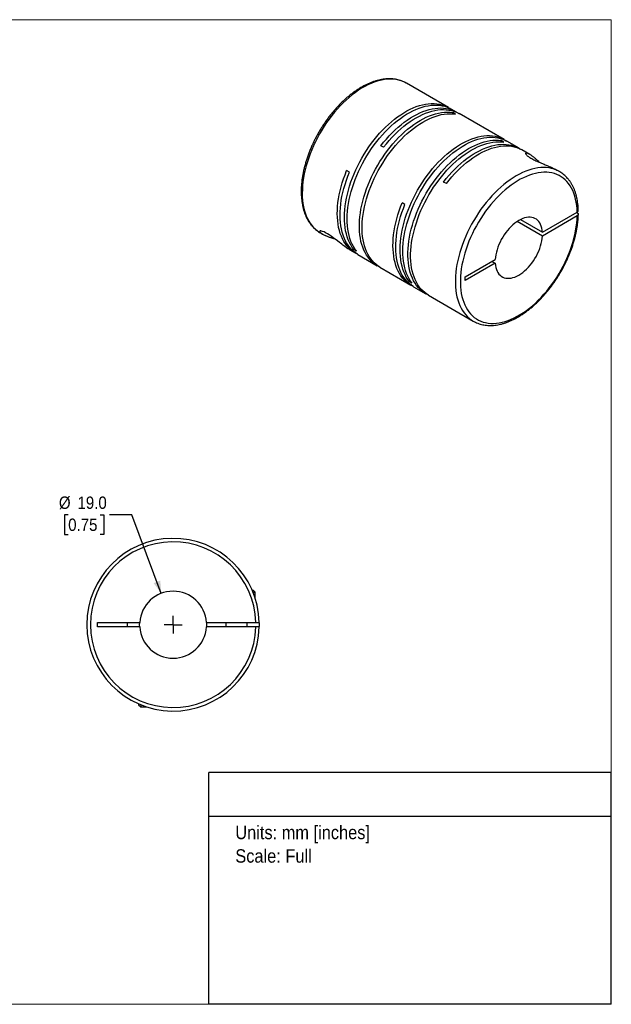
# Model space of a CAD drawing. Header units: millimetres. Extents: x 0 to 432, y 0 to 279.
# Tile 2 of 2: x 264 to 432, y 0 to 279. Entities that reach past the tile are written whole.
import ezdxf
from ezdxf.enums import TextEntityAlignment as Align

# ---------------------------------------------------------------- set-up
doc = ezdxf.new("R2010")
doc.units = ezdxf.units.MM
doc.linetypes.add('SLD-Solid', pattern=[0])
doc.layers.add('SLD-0', color=7, linetype='SLD-Solid', lineweight=25)
doc.layers.add('TEXT', color=140, linetype='SLD-Solid', lineweight=25)
doc.styles.add('SLDTEXTSTYLE0', font='GOTHIC.TTF', dxfattribs={"width": 0.913})
doc.dimstyles.new('SLDDIMSTYLE0', dxfattribs={"dimtxt": 3.5, "dimasz": 3.5, "dimexe": 0, "dimexo": 0.0625, "dimgap": 0.875, "dimtad": 0, "dimtih": 1, "dimtoh": 1, "dimdec": 1, "dimrnd": 1e-09, "dimzin": 4, "dimdsep": 46, "dimtxsty": 'SLDTEXTSTYLE0', "dimsah": 1, "dimcen": 0, "dimadec": 0, "dimazin": 1, "dimtfac": 1, "dimtdec": 1, "dimtofl": 0, "dimtmove": 0, "dimatfit": 3, "dimfxl": 0, "dimfrac": 2, "dimtolj": 1, "dimtzin": 12, "dimarcsym": 0})

# ---------------------------------------------------------------- blocks, each defined once
blk = doc.blocks.new('SW_NOTE_0')
at = {"layer": 'TEXT', "color": 0, "insert": (0, 4.87), "char_height": 3.81, "attachment_point": 1, "style": 'SLDTEXTSTYLE0'}
blk.add_mtext('Units: mm [inches]', dxfattribs=at)
blk = doc.blocks.new('SW_NOTE_0_1')
at = {"layer": 'TEXT', "color": 0, "insert": (0, 4.87), "char_height": 3.81, "attachment_point": 1, "style": 'SLDTEXTSTYLE0'}
blk.add_mtext('Scale: Full', dxfattribs=at)
blk = doc.blocks.new('Block1')
at = {"layer": 'TEXT'}
for p, q in [((431.8, 65.76), (317.5, 65.76)), ((317.5, 0), (317.5, 65.76)), ((431.8, 0), (431.8, 65.76)), ((317.5, 53.39), (431.8, 53.39)), ((431.8, 0), (317.5, 0))]:
    blk.add_line(p, q, dxfattribs=at)
at = {"layer": 'TEXT', "color": 140}
for name, p in [('SW_NOTE_0', (324.99, 45.8)), ('SW_NOTE_0_1', (324.99, 39.13))]:
    blk.add_blockref(name, p, dxfattribs=at)
at = {"layer": 'TEXT', "color": 140, "style": 'SLDTEXTSTYLE0', "width": 0.913, "flags": 2}
for tag, height, p in [('AUTOATTR0', 4.23, (353.81, 56.71)), ('AUTOATTR1_0', 4.76, (333.82, 29.88)), ('AUTOATTR1_1', 4.76, (322.1, 23.73)), ('AUTOATTR1_2', 4.76, (337.78, 17.57))]:
    blk.add_attdef(tag, text='', height=height, dxfattribs=at).set_placement(p, align=Align.BOTTOM_LEFT)
blk = doc.blocks.new('Block2')
at = {"color": 7, "linetype": 'SLD-Solid', "lineweight": 18}
for p, q in [((0, 279.4), (431.8, 279.4)), ((0, 279.4), (0, 0)), ((431.8, 279.4), (431.8, 0)), ((0, 0), (431.8, 0))]:
    blk.add_line(p, q, dxfattribs=at)
blk = doc.blocks.new('_D_5')
at = {"layer": 'SLD-0'}
for p, q in [((277.52, 138.91), (276.45, 138.91)), ((276.45, 138.91), (276.45, 133.35)), ((286.57, 138.91), (287.64, 138.91)), ((287.64, 138.91), (287.64, 133.35)), ((295.56, 138.91), (289.21, 138.91)), ((303.97, 116.61), (295.56, 138.91)), ((276.45, 133.35), (277.52, 133.35)), ((287.64, 133.35), (286.57, 133.35))]:
    blk.add_line(p, q, dxfattribs=at)
blk.add_solid([(303.97, 116.61), (303.67, 120.24), (301.8, 119.53)], dxfattribs=at)
at = {"layer": 'SLD-0', "char_height": 3.5, "attachment_point": 1, "style": 'SLDTEXTSTYLE0'}
for s, insert in [('%%c', (274.88, 144.09)), ('19.0', (280.16, 144.09)), ('0.75', (277.52, 137.83))]:
    blk.add_mtext(s, dxfattribs=dict(at, insert=insert))
blk = doc.blocks.new('SW_CENTERMARKSYMBOL_2')
at = {"layer": 'SLD-0', "color": 0}
for q in [(-2.54, 0), (0, 2.54), (0, -2.54), (2.54, 0)]:
    blk.add_line((0, 0), q, dxfattribs=at)

msp = doc.modelspace()

# ---------------------------------------------------------------- linework, layer by layer
for p, q in [((373.58, 261.4), (373.56, 261.41)), ((385.56, 254.49), (373.58, 261.4)), ((387.79, 253.2), (386.34, 254.04)), ((387.52, 252.63), (386.75, 253.08)), ((386.75, 252.71), (386.75, 253.08)), ((401.36, 245.36), (388.57, 252.75)), ((367.12, 243.18), (366.35, 243.63)), ((401.31, 244.67), (400.54, 245.12)), ((400.54, 244.75), (400.54, 245.12)), ((405.61, 242.91), (402.14, 244.91)), ((408.61, 241.18), (406.39, 242.46)), ((357.39, 236.12), (356.61, 236.57)), ((417.06, 236.3), (416.32, 236.73)), ((417.06, 236.3), (417.03, 236.32)), ((384.94, 232.9), (384.17, 233.34)), ((373.19, 227), (372.42, 227.45)), ((412.22, 219.07), (422.13, 224.79)), ((422.13, 223.73), (412.22, 218.01)), ((422.13, 224.55), (421.92, 224.67)), ((412.22, 218.01), (405.06, 222.15)), ((405.98, 222.68), (412.22, 219.07)), ((349.08, 218.97), (349.82, 218.54)), ((357.53, 214.09), (359.05, 213.21)), ((358.63, 214.18), (358.95, 214.36)), ((359.41, 213.73), (358.63, 214.18)), ((359.83, 212.76), (365.31, 209.6)), ((390.32, 206.43), (398.82, 211.34)), ((398.82, 210.27), (390.32, 205.37)), ((397.9, 210.8), (398.82, 210.27)), ((366.08, 209.15), (374.85, 204.09)), ((374.43, 205.05), (374.75, 205.24)), ((375.21, 204.6), (374.43, 205.05)), ((390.32, 205.37), (390.32, 206.43)), ((375.63, 203.64), (379.09, 201.64)), ((379.87, 201.19), (392.56, 193.86)), ((392.54, 193.88), (392.56, 193.86)), ((329.77, 117.52), (330.02, 117.52)), ((330.62, 116.92), (330.02, 117.52)), ((330.03, 116.92), (330.62, 116.92)), ((330.62, 115.29), (330.62, 116.92)), ((285.82, 108.37), (297.84, 108.37)), ((285.82, 107.07), (285.82, 108.37)), ((297.84, 107.07), (285.82, 107.07)), ((294.32, 108.37), (294.32, 107.07)), ((297.82, 107.72), (297.84, 108.37)), ((297.84, 107.07), (297.82, 107.72)), ((316.8, 108.37), (330.81, 108.37)), ((330.81, 107.07), (316.8, 107.07)), ((322.32, 108.37), (322.32, 107.07)), ((328.32, 107.07), (328.32, 108.37)), ((297.52, 85.27), (297.52, 85.02)), ((297.52, 85.02), (298.12, 84.42)), ((298.12, 85.01), (298.12, 84.42)), ((298.12, 84.42), (299.75, 84.42))]:
    msp.add_line(p, q)
at = {"flags": 128}
for points in [[(373.56, 261.41), (373.09, 261.66), (372.42, 261.96), (371.72, 262.19), (371, 262.37), (370.24, 262.49), (369.47, 262.54), (368.67, 262.54), (367.85, 262.49), (367.02, 262.37), (366.17, 262.19), (365.3, 261.95), (364.43, 261.66), (363.55, 261.31), (362.66, 260.9), (361.77, 260.44), (360.88, 259.93), (359.99, 259.36), (359.1, 258.74), (358.22, 258.07), (357.35, 257.36), (356.49, 256.6), (355.64, 255.8), (354.8, 254.95), (353.98, 254.07), (353.19, 253.15), (352.41, 252.19), (351.66, 251.2), (350.93, 250.19), (350.23, 249.14), (349.56, 248.08), (348.92, 246.99), (348.32, 245.89), (347.74, 244.76), (347.21, 243.63), (346.71, 242.49), (346.25, 241.34), (345.83, 240.19), (345.45, 239.04), (345.12, 237.89), (344.82, 236.75), (344.57, 235.62), (344.37, 234.5), (344.21, 233.39), (344.09, 232.3), (344.03, 231.24), (344, 230.19), (344.02, 229.18), (344.09, 228.19), (344.21, 227.23), (344.37, 226.31), (344.57, 225.43), (344.82, 224.58), (345.11, 223.78), (345.45, 223.02), (345.83, 222.3), (346.24, 221.64), (346.7, 221.02), (347.2, 220.45), (347.74, 219.93), (348.31, 219.47), (348.91, 219.07), (349.08, 218.97)], [(358.63, 214.18), (358.18, 214.8), (357.76, 215.47), (357.39, 216.19), (357.06, 216.95), (356.78, 217.76), (356.53, 218.6), (356.33, 219.49), (356.18, 220.41), (356.07, 221.37), (356.01, 222.36), (355.99, 223.37), (356.02, 224.41), (356.09, 225.48), (356.21, 226.57), (356.37, 227.67), (356.58, 228.79), (356.83, 229.92), (357.13, 231.06), (357.46, 232.2), (357.84, 233.35), (358.27, 234.5), (358.73, 235.64), (359.22, 236.78), (359.76, 237.91), (360.33, 239.02), (360.94, 240.12), (361.58, 241.21), (362.25, 242.27), (362.94, 243.31), (363.67, 244.32), (364.42, 245.3), (365.2, 246.26), (365.99, 247.17), (366.81, 248.05), (367.64, 248.89), (368.49, 249.69), (369.35, 250.45), (370.22, 251.16), (371.09, 251.83), (371.98, 252.44), (372.87, 253.01), (373.76, 253.52), (374.64, 253.98), (375.53, 254.39), (376.41, 254.74), (377.28, 255.03), (378.14, 255.27), (378.99, 255.44), (379.82, 255.56), (380.63, 255.62), (381.43, 255.63), (382.2, 255.57), (382.95, 255.45), (383.68, 255.28), (384.38, 255.05), (385.05, 254.76), (385.69, 254.41), (385.94, 254.25)], [(359.41, 213.73), (358.95, 214.35), (358.54, 215.02), (358.17, 215.74), (357.84, 216.5), (357.55, 217.31), (357.31, 218.16), (357.11, 219.04), (356.96, 219.96), (356.85, 220.92), (356.78, 221.91), (356.77, 222.92), (356.79, 223.97), (356.87, 225.03), (356.98, 226.12), (357.15, 227.22), (357.36, 228.34), (357.61, 229.47), (357.9, 230.61), (358.24, 231.75), (358.62, 232.9), (359.04, 234.05), (359.5, 235.19), (360, 236.33), (360.54, 237.46), (361.11, 238.57), (361.72, 239.68), (362.35, 240.76), (363.02, 241.82), (363.72, 242.86), (364.45, 243.87), (365.2, 244.85), (365.97, 245.81), (366.77, 246.72), (367.58, 247.6), (368.42, 248.45), (369.26, 249.25), (370.12, 250), (370.99, 250.71), (371.87, 251.38), (372.76, 251.99), (373.65, 252.56), (374.53, 253.07), (375.42, 253.53), (376.31, 253.94), (377.19, 254.29), (378.06, 254.58), (378.92, 254.82), (379.76, 255), (380.6, 255.11), (381.41, 255.18), (382.21, 255.18), (382.98, 255.12), (383.73, 255), (384.46, 254.83), (385.16, 254.6), (385.83, 254.31), (386.34, 254.04)], [(366.35, 243.63), (367.11, 244.6), (367.9, 245.53), (368.71, 246.42), (369.53, 247.28), (370.38, 248.1), (371.23, 248.87), (372.1, 249.6), (372.97, 250.28), (373.85, 250.92), (374.74, 251.51), (375.63, 252.04), (376.52, 252.52), (377.41, 252.95), (378.29, 253.32), (379.16, 253.64), (380.03, 253.89), (380.88, 254.09), (381.72, 254.24), (382.54, 254.32), (383.34, 254.35), (384.13, 254.31), (384.89, 254.22), (385.62, 254.07), (386.33, 253.86), (387.01, 253.59), (387.66, 253.27), (388.17, 252.96)], [(365.7, 209.39), (365.43, 209.53), (364.81, 209.91), (364.23, 210.34), (363.68, 210.83), (363.16, 211.37), (362.69, 211.97), (362.25, 212.61), (361.85, 213.3), (361.5, 214.04), (361.19, 214.82), (360.92, 215.64), (360.69, 216.5), (360.51, 217.4), (360.37, 218.34), (360.28, 219.31), (360.24, 220.31), (360.24, 221.33), (360.28, 222.39), (360.37, 223.46), (360.51, 224.55), (360.69, 225.66), (360.92, 226.79), (361.19, 227.92), (361.5, 229.06), (361.85, 230.21), (362.25, 231.36), (362.69, 232.5), (363.16, 233.64), (363.68, 234.78), (364.23, 235.9), (364.81, 237.01), (365.43, 238.11), (366.08, 239.18), (366.76, 240.24), (367.47, 241.26), (368.21, 242.27), (368.97, 243.24), (369.75, 244.17), (370.56, 245.08), (371.38, 245.94), (372.22, 246.77), (373.07, 247.55), (373.93, 248.29), (374.81, 248.98), (375.69, 249.63), (376.57, 250.23), (377.46, 250.77), (378.35, 251.26), (379.24, 251.7), (380.12, 252.08), (381, 252.41), (381.86, 252.68), (382.72, 252.89), (383.56, 253.05), (384.39, 253.15), (385.19, 253.18), (385.98, 253.16), (386.75, 253.08)], [(366.08, 209.15), (365.59, 209.46), (365, 209.9), (364.45, 210.38), (363.94, 210.93), (363.46, 211.52), (363.03, 212.16), (362.63, 212.85), (362.28, 213.59), (361.96, 214.37), (361.69, 215.19), (361.47, 216.05), (361.29, 216.95), (361.15, 217.89), (361.06, 218.86), (361.01, 219.86), (361.01, 220.88), (361.06, 221.94), (361.15, 223.01), (361.29, 224.1), (361.47, 225.21), (361.69, 226.34), (361.96, 227.47), (362.28, 228.61), (362.63, 229.76), (363.03, 230.91), (363.46, 232.05), (363.94, 233.19), (364.45, 234.33), (365, 235.45), (365.59, 236.56), (366.21, 237.66), (366.86, 238.73), (367.54, 239.79), (368.25, 240.82), (368.99, 241.82), (369.75, 242.79), (370.53, 243.73), (371.33, 244.63), (372.16, 245.49), (372.99, 246.32), (373.85, 247.1), (374.71, 247.84), (375.58, 248.53), (376.47, 249.18), (377.35, 249.78), (378.24, 250.32), (379.13, 250.81), (380.02, 251.25), (380.9, 251.64), (381.77, 251.96), (382.64, 252.23), (383.5, 252.45), (384.34, 252.6), (385.16, 252.7), (385.97, 252.73), (386.76, 252.71), (387.52, 252.63)], [(367.12, 243.18), (367.89, 244.15), (368.68, 245.08), (369.49, 245.97), (370.31, 246.83), (371.15, 247.65), (372.01, 248.42), (372.87, 249.15), (373.75, 249.84), (374.63, 250.47), (375.52, 251.06), (376.41, 251.59), (377.3, 252.07), (378.18, 252.5), (379.06, 252.87), (379.94, 253.19), (380.8, 253.44), (381.66, 253.65), (382.49, 253.79), (383.32, 253.87), (384.12, 253.9), (384.9, 253.86), (385.66, 253.77), (386.4, 253.62), (387.11, 253.41), (387.79, 253.14), (388.44, 252.82), (388.57, 252.75)], [(374.43, 205.05), (373.98, 205.67), (373.57, 206.35), (373.2, 207.06), (372.87, 207.83), (372.58, 208.63), (372.34, 209.48), (372.14, 210.37), (371.98, 211.29), (371.87, 212.25), (371.81, 213.23), (371.79, 214.25), (371.82, 215.29), (371.89, 216.36), (372.01, 217.44), (372.17, 218.55), (372.38, 219.66), (372.63, 220.79), (372.93, 221.93), (373.27, 223.08), (373.65, 224.23), (374.07, 225.37), (374.53, 226.52), (375.03, 227.65), (375.56, 228.78), (376.14, 229.9), (376.74, 231), (377.38, 232.08), (378.05, 233.15), (378.75, 234.19), (379.47, 235.2), (380.22, 236.18), (381, 237.13), (381.79, 238.05), (382.61, 238.93), (383.44, 239.77), (384.29, 240.57), (385.15, 241.33), (386.02, 242.04), (386.9, 242.7), (387.78, 243.32), (388.67, 243.89), (389.56, 244.4), (390.45, 244.86), (391.33, 245.26), (392.21, 245.61), (393.08, 245.91), (393.94, 246.14), (394.79, 246.32), (395.62, 246.44), (396.44, 246.5), (397.23, 246.5), (398.01, 246.45), (398.76, 246.33), (399.48, 246.16), (400.18, 245.92), (400.85, 245.63), (401.49, 245.29), (401.75, 245.13)], [(375.21, 204.6), (374.76, 205.23), (374.34, 205.9), (373.97, 206.62), (373.64, 207.38), (373.36, 208.19), (373.11, 209.03), (372.91, 209.92), (372.76, 210.84), (372.65, 211.8), (372.59, 212.78), (372.57, 213.8), (372.6, 214.84), (372.67, 215.91), (372.79, 216.99), (372.95, 218.1), (373.16, 219.22), (373.41, 220.35), (373.71, 221.48), (374.05, 222.63), (374.43, 223.78), (374.85, 224.92), (375.31, 226.07), (375.81, 227.21), (376.34, 228.33), (376.91, 229.45), (377.52, 230.55), (378.16, 231.64), (378.83, 232.7), (379.53, 233.74), (380.25, 234.75), (381, 235.73), (381.78, 236.68), (382.57, 237.6), (383.39, 238.48), (384.22, 239.32), (385.07, 240.12), (385.93, 240.88), (386.8, 241.59), (387.68, 242.26), (388.56, 242.87), (389.45, 243.44), (390.34, 243.95), (391.23, 244.41), (392.11, 244.82), (392.99, 245.17), (393.86, 245.46), (394.72, 245.69), (395.57, 245.87), (396.4, 245.99), (397.21, 246.05), (398.01, 246.05), (398.78, 246), (399.54, 245.88), (400.26, 245.71), (400.96, 245.47), (401.63, 245.19), (402.14, 244.91)], [(379.49, 201.43), (379.22, 201.57), (378.6, 201.95), (378.01, 202.38), (377.46, 202.87), (376.95, 203.41), (376.47, 204.01), (376.04, 204.65), (375.64, 205.34), (375.29, 206.08), (374.97, 206.86), (374.7, 207.68), (374.48, 208.54), (374.3, 209.44), (374.16, 210.38), (374.07, 211.35), (374.02, 212.35), (374.02, 213.37), (374.07, 214.43), (374.16, 215.5), (374.3, 216.59), (374.48, 217.7), (374.7, 218.83), (374.97, 219.96), (375.29, 221.1), (375.64, 222.25), (376.04, 223.4), (376.47, 224.54), (376.95, 225.68), (377.46, 226.82), (378.01, 227.94), (378.6, 229.05), (379.22, 230.15), (379.87, 231.22), (380.55, 232.28), (381.26, 233.3), (382, 234.31), (382.76, 235.28), (383.54, 236.21), (384.34, 237.12), (385.17, 237.98), (386, 238.81), (386.86, 239.59), (387.72, 240.33), (388.6, 241.02), (389.48, 241.67), (390.36, 242.27), (391.25, 242.81), (392.14, 243.3), (393.03, 243.74), (393.91, 244.12), (394.79, 244.45), (395.65, 244.72), (396.51, 244.93), (397.35, 245.09), (398.17, 245.19), (398.98, 245.22), (399.77, 245.2), (400.54, 245.12)], [(379.87, 201.19), (379.38, 201.5), (378.79, 201.94), (378.24, 202.42), (377.73, 202.97), (377.25, 203.56), (376.82, 204.2), (376.42, 204.89), (376.06, 205.63), (375.75, 206.41), (375.48, 207.23), (375.26, 208.09), (375.08, 208.99), (374.94, 209.93), (374.85, 210.9), (374.8, 211.9), (374.8, 212.92), (374.85, 213.98), (374.94, 215.05), (375.08, 216.14), (375.26, 217.25), (375.48, 218.38), (375.75, 219.51), (376.06, 220.65), (376.42, 221.8), (376.82, 222.95), (377.25, 224.09), (377.73, 225.23), (378.24, 226.37), (378.79, 227.49), (379.38, 228.6), (380, 229.7), (380.65, 230.77), (381.33, 231.83), (382.04, 232.86), (382.77, 233.86), (383.53, 234.83), (384.32, 235.77), (385.12, 236.67), (385.94, 237.53), (386.78, 238.36), (387.63, 239.14), (388.5, 239.88), (389.37, 240.57), (390.25, 241.22), (391.14, 241.82), (392.03, 242.36), (392.92, 242.85), (393.8, 243.29), (394.69, 243.68), (395.56, 244), (396.43, 244.27), (397.28, 244.49), (398.13, 244.64), (398.95, 244.74), (399.76, 244.77), (400.55, 244.75), (401.31, 244.67)], [(384.17, 233.34), (384.93, 234.31), (385.72, 235.24), (386.53, 236.14), (387.35, 236.99), (388.19, 237.81), (389.05, 238.58), (389.92, 239.31), (390.79, 240), (391.67, 240.63), (392.56, 241.22), (393.45, 241.75), (394.34, 242.23), (395.22, 242.66), (396.11, 243.03), (396.98, 243.35), (397.84, 243.61), (398.7, 243.81), (399.54, 243.95), (400.36, 244.03), (401.16, 244.06), (401.94, 244.03), (402.71, 243.93), (403.44, 243.78), (404.15, 243.57), (404.83, 243.31), (405.48, 242.98), (405.99, 242.68)], [(384.94, 232.9), (385.71, 233.86), (386.5, 234.79), (387.3, 235.68), (388.13, 236.54), (388.97, 237.36), (389.83, 238.13), (390.69, 238.86), (391.57, 239.55), (392.45, 240.18), (393.34, 240.77), (394.22, 241.3), (395.11, 241.78), (396, 242.21), (396.88, 242.58), (397.75, 242.9), (398.62, 243.16), (399.47, 243.36), (400.31, 243.5), (401.13, 243.59), (401.93, 243.61), (402.72, 243.58), (403.48, 243.49), (404.21, 243.34), (404.92, 243.13), (405.6, 242.86), (406.25, 242.54), (406.39, 242.46)], [(359.44, 213), (358.92, 213.29), (358.31, 213.69), (357.74, 214.15), (357.2, 214.66), (356.71, 215.22), (356.25, 215.83), (355.83, 216.5), (355.45, 217.21), (355.11, 217.96), (354.81, 218.76), (354.56, 219.6), (354.35, 220.47), (354.19, 221.39), (354.07, 222.34), (354, 223.32), (353.97, 224.33), (353.99, 225.37), (354.05, 226.43), (354.16, 227.51), (354.32, 228.61), (354.52, 229.72), (354.76, 230.85), (355.05, 231.99), (355.38, 233.13), (355.75, 234.28), (356.16, 235.42), (356.61, 236.57)], [(359.83, 212.76), (359.7, 212.84), (359.09, 213.24), (358.52, 213.7), (357.99, 214.21), (357.49, 214.77), (357.03, 215.38), (356.61, 216.04), (356.23, 216.75), (355.89, 217.5), (355.59, 218.3), (355.34, 219.14), (355.13, 220.02), (354.97, 220.93), (354.85, 221.88), (354.78, 222.86), (354.75, 223.87), (354.77, 224.91), (354.83, 225.97), (354.94, 227.05), (355.1, 228.15), (355.29, 229.27), (355.54, 230.4), (355.82, 231.54), (356.15, 232.68), (356.53, 233.83), (356.94, 234.97), (357.39, 236.12)], [(417.03, 236.32), (416.9, 236.39), (416.24, 236.71), (415.56, 236.98), (414.84, 237.18), (414.1, 237.33), (413.34, 237.42), (412.55, 237.45), (411.74, 237.42), (410.92, 237.33), (410.07, 237.18), (409.22, 236.97), (408.35, 236.71), (407.47, 236.38), (406.59, 236.01), (405.7, 235.57), (404.81, 235.08), (403.91, 234.54), (403.03, 233.95), (402.14, 233.3), (401.26, 232.61), (400.4, 231.88), (399.54, 231.09), (398.7, 230.27), (397.87, 229.4), (397.06, 228.5), (396.28, 227.56), (395.51, 226.59), (394.77, 225.59), (394.06, 224.56), (393.37, 223.5), (392.72, 222.42), (392.1, 221.33), (391.51, 220.21), (390.96, 219.09), (390.44, 217.95), (389.96, 216.8), (389.52, 215.65), (389.12, 214.5), (388.76, 213.35), (388.45, 212.21), (388.18, 211.07), (387.95, 209.94), (387.77, 208.83), (387.63, 207.73), (387.54, 206.65), (387.49, 205.6), (387.49, 204.57), (387.54, 203.57), (387.63, 202.6), (387.77, 201.66), (387.95, 200.75), (388.18, 199.89), (388.45, 199.06), (388.76, 198.28), (389.12, 197.54), (389.52, 196.85), (389.96, 196.21), (390.44, 195.62), (390.96, 195.08), (391.51, 194.59), (392.1, 194.15), (392.54, 193.88)], [(422.13, 224.79), (422.08, 225.77), (421.99, 226.71), (421.85, 227.63), (421.67, 228.5), (421.45, 229.34), (421.18, 230.14), (420.86, 230.9), (420.51, 231.61), (420.11, 232.28), (419.68, 232.89), (419.2, 233.46), (418.69, 233.98), (418.14, 234.44), (417.56, 234.85), (416.95, 235.2), (416.3, 235.5), (415.62, 235.74), (414.92, 235.92), (414.19, 236.05), (413.44, 236.11), (412.66, 236.12), (411.87, 236.07), (411.05, 235.96), (410.23, 235.79), (409.39, 235.57), (408.54, 235.28), (407.68, 234.94), (406.81, 234.55), (405.94, 234.1), (405.07, 233.6), (404.2, 233.04), (403.34, 232.44), (402.48, 231.78), (401.63, 231.08), (400.79, 230.34), (399.96, 229.55), (399.15, 228.72), (398.36, 227.85), (397.58, 226.95), (396.83, 226.01), (396.1, 225.05), (395.4, 224.05), (394.72, 223.03), (394.08, 221.98), (393.46, 220.92), (392.88, 219.83), (392.33, 218.74), (391.82, 217.63), (391.35, 216.51), (390.92, 215.39), (390.52, 214.27), (390.17, 213.15), (389.86, 212.03), (389.59, 210.92), (389.36, 209.82), (389.18, 208.74), (389.05, 207.67), (388.95, 206.61), (388.91, 205.59), (388.91, 204.58), (388.95, 203.61), (389.05, 202.66), (389.18, 201.75), (389.36, 200.87), (389.59, 200.03), (389.86, 199.23), (390.17, 198.47), (390.52, 197.76), (390.92, 197.09), (391.35, 196.47), (391.82, 195.9), (392.33, 195.38), (392.88, 194.92), (393.46, 194.51), (394.08, 194.15), (394.72, 193.85), (395.4, 193.61), (396.1, 193.43), (396.83, 193.3), (397.58, 193.23), (398.36, 193.22), (399.15, 193.27), (399.96, 193.38), (400.79, 193.55), (401.63, 193.77), (402.48, 194.05), (403.34, 194.39), (404.2, 194.79), (405.07, 195.23), (405.94, 195.73), (406.81, 196.29), (407.68, 196.89), (408.54, 197.54), (409.39, 198.24), (410.23, 198.99), (411.05, 199.77), (411.87, 200.6), (412.66, 201.47), (413.44, 202.37), (414.19, 203.31), (414.92, 204.27), (415.62, 205.27), (416.3, 206.29), (416.95, 207.34), (417.56, 208.4), (418.14, 209.48), (418.69, 210.58), (419.2, 211.68), (419.68, 212.8), (420.11, 213.92), (420.51, 215.04), (420.86, 216.16), (421.18, 217.28), (421.45, 218.39), (421.67, 219.49), (421.85, 220.58), (421.99, 221.65), (422.08, 222.7), (422.13, 223.73)], [(375.25, 203.88), (374.73, 204.16), (374.12, 204.56), (373.55, 205.02), (373.01, 205.53), (372.51, 206.09), (372.05, 206.71), (371.63, 207.37), (371.25, 208.08), (370.91, 208.83), (370.62, 209.63), (370.37, 210.47), (370.16, 211.35), (370, 212.26), (369.88, 213.21), (369.8, 214.19), (369.78, 215.2), (369.79, 216.24), (369.86, 217.3), (369.97, 218.38), (370.12, 219.48), (370.32, 220.6), (370.56, 221.72), (370.85, 222.86), (371.18, 224.01), (371.55, 225.15), (371.96, 226.3), (372.42, 227.45)], [(375.63, 203.64), (375.5, 203.71), (374.9, 204.12), (374.33, 204.57), (373.79, 205.08), (373.29, 205.64), (372.83, 206.26), (372.41, 206.92), (372.03, 207.63), (371.69, 208.38), (371.4, 209.18), (371.14, 210.02), (370.94, 210.9), (370.77, 211.81), (370.65, 212.76), (370.58, 213.74), (370.55, 214.75), (370.57, 215.79), (370.64, 216.85), (370.75, 217.93), (370.9, 219.03), (371.1, 220.15), (371.34, 221.27), (371.63, 222.41), (371.96, 223.56), (372.33, 224.7), (372.74, 225.85), (373.19, 227)], [(412.22, 219.07), (412.16, 219.68), (412.05, 220.25), (411.9, 220.79), (411.7, 221.28), (411.46, 221.72), (411.18, 222.12), (410.86, 222.47), (410.5, 222.76), (410.11, 222.99), (409.68, 223.17), (409.23, 223.28), (408.75, 223.34), (408.24, 223.34), (407.72, 223.27), (407.18, 223.15), (406.64, 222.97), (406.08, 222.73), (405.52, 222.43), (404.96, 222.08), (404.4, 221.68), (403.86, 221.23), (403.32, 220.73), (402.8, 220.19), (402.3, 219.62), (401.82, 219), (401.36, 218.36), (400.94, 217.7), (400.54, 217.01), (400.18, 216.3), (399.86, 215.59), (399.58, 214.87), (399.34, 214.14), (399.14, 213.42), (398.99, 212.71), (398.88, 212.01), (398.82, 211.34)], [(357.53, 214.09), (357.42, 214.15), (357, 214.41), (356.58, 214.69), (356.09, 215.04), (355.58, 215.42), (355.24, 215.68), (354.9, 215.95), (354.55, 216.22), (353.98, 216.66), (353.4, 217.1), (352.83, 217.53), (352.26, 217.93), (351.69, 218.32), (351.15, 218.65), (350.65, 218.93), (350.19, 219.16), (349.8, 219.32), (349.48, 219.41), (349.3, 219.45), (349.16, 219.46), (349.05, 219.44), (348.97, 219.38), (348.96, 219.29), (348.99, 219.21), (349.06, 219.11), (349.16, 219.01), (349.42, 218.79), (349.79, 218.56), (350.28, 218.3), (350.28, 218.3)], [(398.82, 210.27), (398.88, 209.67), (398.99, 209.09), (399.14, 208.56), (399.34, 208.07), (399.58, 207.62), (399.86, 207.23), (400.18, 206.88), (400.54, 206.59), (400.94, 206.36), (401.36, 206.18), (401.82, 206.06), (402.3, 206.01), (402.8, 206.01), (403.32, 206.07), (403.86, 206.2), (404.4, 206.38), (404.96, 206.62), (405.52, 206.92), (406.08, 207.27), (406.64, 207.67), (407.18, 208.12), (407.72, 208.62), (408.24, 209.15), (408.75, 209.73), (409.23, 210.34), (409.68, 210.98), (410.11, 211.65), (410.5, 212.34), (410.86, 213.04), (411.18, 213.76), (411.46, 214.48), (411.7, 215.2), (411.9, 215.92), (412.05, 216.64), (412.16, 217.33), (412.22, 218.01)], [(316.8, 108.37), (316.82, 107.72), (316.8, 107.07)]]:
    msp.add_lwpolyline(points, dxfattribs=at)
for radius, start, end in [(24.5, 1.5203, 358.4797), (23.5, 1.585, 358.415), (9.5, 3.9233, 176.0767), (9.5, 183.9233, 356.0767), (24.5, 358.4797, 1.5203)]:
    msp.add_arc((307.32, 107.72), radius, start, end)
for points, knots in [([(373.56, 261.41), (373.55, 261.42), (373.33, 261.55), (372.89, 261.77), (372.23, 262.05), (371.54, 262.27), (370.83, 262.45), (370.1, 262.57), (369.34, 262.63), (368.57, 262.65), (367.78, 262.61), (366.97, 262.51), (366.15, 262.36), (365.31, 262.16), (364.47, 261.91), (363.62, 261.6), (362.76, 261.24), (361.9, 260.83), (361.05, 260.37), (360.19, 259.87), (359.33, 259.31), (358.49, 258.71), (357.64, 258.07), (356.81, 257.39), (355.99, 256.66), (355.18, 255.9), (354.39, 255.1), (353.62, 254.26), (352.86, 253.39), (352.12, 252.5), (351.4, 251.57), (350.71, 250.61), (350.04, 249.64), (349.4, 248.64), (348.79, 247.62), (348.2, 246.58), (347.65, 245.53), (347.13, 244.46), (346.64, 243.39), (346.18, 242.31), (345.76, 241.22), (345.38, 240.13), (345.04, 239.04), (344.73, 237.95), (344.46, 236.87), (344.23, 235.79), (344.04, 234.73), (343.89, 233.67), (343.79, 232.63), (343.72, 231.61), (343.7, 230.61), (343.72, 229.63), (343.79, 228.67), (343.89, 227.74), (344.04, 226.84), (344.23, 225.97), (344.46, 225.13), (344.74, 224.33), (345.06, 223.56), (345.41, 222.84), (345.81, 222.16), (346.24, 221.52), (346.71, 220.93), (347.22, 220.39), (347.75, 219.89), (348.32, 219.45), (348.78, 219.13), (349.05, 218.99), (349.11, 218.95)], [0, 0, 0, 0, 0.000727, 0.015777, 0.030825, 0.04589, 0.060993, 0.076151, 0.091377, 0.106675, 0.122049, 0.137493, 0.153001, 0.168563, 0.184168, 0.199807, 0.215469, 0.231146, 0.246831, 0.26252, 0.278206, 0.293888, 0.309564, 0.325234, 0.340895, 0.35655, 0.372197, 0.387837, 0.403472, 0.419101, 0.434725, 0.450346, 0.465964, 0.481579, 0.497194, 0.512808, 0.528423, 0.544039, 0.559657, 0.575278, 0.590903, 0.606534, 0.622169, 0.637812, 0.653462, 0.66912, 0.684786, 0.700462, 0.716147, 0.73184, 0.747542, 0.763251, 0.778964, 0.794677, 0.810386, 0.826082, 0.841759, 0.857407, 0.873014, 0.88857, 0.904062, 0.919483, 0.934827, 0.950092, 0.965283, 0.980412, 0.995493, 1, 1, 1, 1]), ([(411.41, 238.9), (411.33, 238.97), (411.11, 239.2), (410.77, 239.51), (410.4, 239.85), (410.07, 240.13), (409.77, 240.38), (409.48, 240.6), (409.18, 240.82), (408.85, 241.04), (408.52, 241.23), (408.23, 241.38), (407.97, 241.49), (407.75, 241.55), (407.6, 241.57), (407.51, 241.55), (407.46, 241.51), (407.44, 241.44), (407.47, 241.32), (407.58, 241.14), (407.79, 240.93), (408.08, 240.68), (408.46, 240.41), (408.92, 240.12), (409.45, 239.82), (410.04, 239.52), (410.68, 239.22), (411.26, 238.96), (411.78, 238.74), (412.24, 238.55), (412.75, 238.34), (413.32, 238.11), (413.86, 237.89), (414.32, 237.69), (414.71, 237.52), (415.19, 237.31), (415.73, 237.05), (416.14, 236.84), (416.32, 236.73), (416.32, 236.73)], [0, 0, 0, 0, 0.016448, 0.050457, 0.077184, 0.102857, 0.12748, 0.151061, 0.173608, 0.206465, 0.238003, 0.26826, 0.297278, 0.32976, 0.361195, 0.381621, 0.401653, 0.421323, 0.452943, 0.484007, 0.514679, 0.545127, 0.576283, 0.607233, 0.63817, 0.669286, 0.699948, 0.730765, 0.751492, 0.772418, 0.793591, 0.823287, 0.853768, 0.874586, 0.895833, 0.917539, 0.956711, 0.998073, 1, 1, 1, 1]), ([(422.42, 225.2), (422.42, 225.38), (422.4, 225.87), (422.35, 226.68), (422.24, 227.61), (422.09, 228.51), (421.89, 229.37), (421.65, 230.21), (421.38, 231.01), (421.06, 231.77), (420.7, 232.49), (420.3, 233.16), (419.86, 233.8), (419.39, 234.39), (418.88, 234.92), (418.34, 235.42), (417.77, 235.86), (417.33, 236.15), (417.07, 236.29), (417.02, 236.32)], [0, 0, 0, 0, 0.0340456, 0.098483, 0.1629351, 0.2273643, 0.2917435, 0.3560385, 0.420209, 0.48421, 0.5479946, 0.6115185, 0.6747453, 0.7376535, 0.8002408, 0.8625286, 0.9245623, 0.9864086, 1, 1, 1, 1]), ([(392.55, 193.88), (392.66, 193.82), (392.98, 193.63), (393.53, 193.37), (394.21, 193.12), (394.91, 192.91), (395.63, 192.76), (396.37, 192.67), (397.13, 192.62), (397.92, 192.63), (398.72, 192.7), (399.53, 192.81), (400.36, 192.99), (401.2, 193.21), (402.04, 193.49), (402.9, 193.82), (403.75, 194.2), (404.61, 194.63), (405.47, 195.11), (406.33, 195.64), (407.18, 196.21), (408.02, 196.83), (408.86, 197.49), (409.69, 198.19), (410.5, 198.94), (411.31, 199.72), (412.09, 200.53), (412.86, 201.38), (413.61, 202.27), (414.34, 203.18), (415.04, 204.12), (415.73, 205.08), (416.38, 206.07), (417.01, 207.08), (417.61, 208.11), (418.18, 209.15), (418.72, 210.21), (419.23, 211.28), (419.71, 212.36), (420.15, 213.44), (420.55, 214.53), (420.92, 215.62), (421.24, 216.71), (421.54, 217.79), (421.79, 218.87), (422, 219.95), (422.17, 221.01), (422.3, 222.05), (422.39, 223.1), (422.41, 223.79), (422.42, 224.14)], [0, 0, 0, 0, 0.011233, 0.031558, 0.051889, 0.072257, 0.092686, 0.113198, 0.133806, 0.154514, 0.175321, 0.196221, 0.217201, 0.238248, 0.259347, 0.280484, 0.301649, 0.322829, 0.344018, 0.365207, 0.386392, 0.40757, 0.42874, 0.449899, 0.471049, 0.492188, 0.513318, 0.53444, 0.555554, 0.57666, 0.597761, 0.618858, 0.639951, 0.661042, 0.682131, 0.703221, 0.724312, 0.745406, 0.766502, 0.787604, 0.808711, 0.829826, 0.850948, 0.872081, 0.893223, 0.914377, 0.935543, 0.956721, 0.977911, 1, 1, 1, 1]), ([(422.13, 224.79), (422.18, 224.83), (422.28, 224.89), (422.38, 225.01), (422.42, 225.12), (422.42, 225.19), (422.42, 225.21)], [0, 0, 0, 0, 0.293202, 0.572858, 0.838962, 1, 1, 1, 1]), ([(422.13, 224.55), (422.15, 224.54), (422.2, 224.51), (422.25, 224.46), (422.3, 224.42), (422.35, 224.37), (422.38, 224.31), (422.41, 224.26), (422.42, 224.2), (422.43, 224.13), (422.42, 224.06), (422.39, 223.98), (422.34, 223.9), (422.25, 223.81), (422.17, 223.76), (422.13, 223.73)], [0, 0, 0, 0, 0.060282, 0.121228, 0.182836, 0.245108, 0.308045, 0.371645, 0.43591, 0.50084, 0.581151, 0.671228, 0.771066, 0.880659, 1, 1, 1, 1]), ([(350.28, 218.3), (350.37, 218.25), (350.57, 218.16), (350.89, 218.02), (351.25, 217.88), (351.64, 217.73), (352, 217.61), (352.31, 217.51), (352.57, 217.43), (352.85, 217.35), (353.06, 217.29), (353.17, 217.26), (353.19, 217.26)], [0, 0, 0, 0, 0.120471, 0.24623, 0.377322, 0.51379, 0.655669, 0.733031, 0.813643, 0.897509, 0.984632, 1, 1, 1, 1]), ([(330.81, 108.37), (330.84, 108.37), (330.91, 108.37), (331.01, 108.37), (331.1, 108.37), (331.19, 108.37), (331.27, 108.37), (331.35, 108.37), (331.42, 108.37), (331.49, 108.37), (331.55, 108.37), (331.6, 108.37), (331.65, 108.37), (331.69, 108.37), (331.72, 108.37), (331.75, 108.37), (331.77, 108.37), (331.79, 108.37), (331.8, 108.37), (331.81, 108.37), (331.81, 108.37), (331.81, 108.37)], [0, 0, 0, 0, 0.063668, 0.12611, 0.187326, 0.247315, 0.306078, 0.363615, 0.419925, 0.475008, 0.528865, 0.581496, 0.632901, 0.683079, 0.732031, 0.779758, 0.826258, 0.871532, 0.91558, 0.958403, 1, 1, 1, 1]), ([(331.81, 107.07), (331.81, 107.07), (331.81, 107.07), (331.79, 107.07), (331.77, 107.07), (331.74, 107.07), (331.7, 107.07), (331.65, 107.07), (331.59, 107.07), (331.51, 107.07), (331.42, 107.07), (331.3, 107.07), (331.16, 107.07), (330.99, 107.07), (330.87, 107.07), (330.81, 107.07)], [0, 0, 0, 0, 0.060282, 0.121228, 0.182836, 0.245108, 0.308045, 0.371645, 0.43591, 0.50084, 0.581151, 0.671228, 0.771066, 0.880659, 1, 1, 1, 1])]:
    msp.add_open_spline(points, degree=3, knots=knots)

# ---------------------------------------------------------------- block references
at = {"color": 7, "linetype": 'Continuous'}
for name in ['Block2', 'Block1']:
    msp.add_blockref(name, (0, 0), dxfattribs=at)
at = {"layer": 'SLD-0'}
msp.add_blockref('SW_CENTERMARKSYMBOL_2', (307.32, 107.72), dxfattribs=at)

# ---------------------------------------------------------------- dimensions: what is measured, and where the dimension line sits
dim = msp.add_diameter_dim_2p(p1=(310.67, 98.83), p2=(303.97, 116.61), dimstyle='SLDDIMSTYLE0', dxfattribs=at)
dim.commit()
dim.dimension.update_dxf_attribs({"geometry": '_D_5', "text_midpoint": (282.04, 138.91), "dimtype": 163})

doc.saveas('drawing.dxf')
